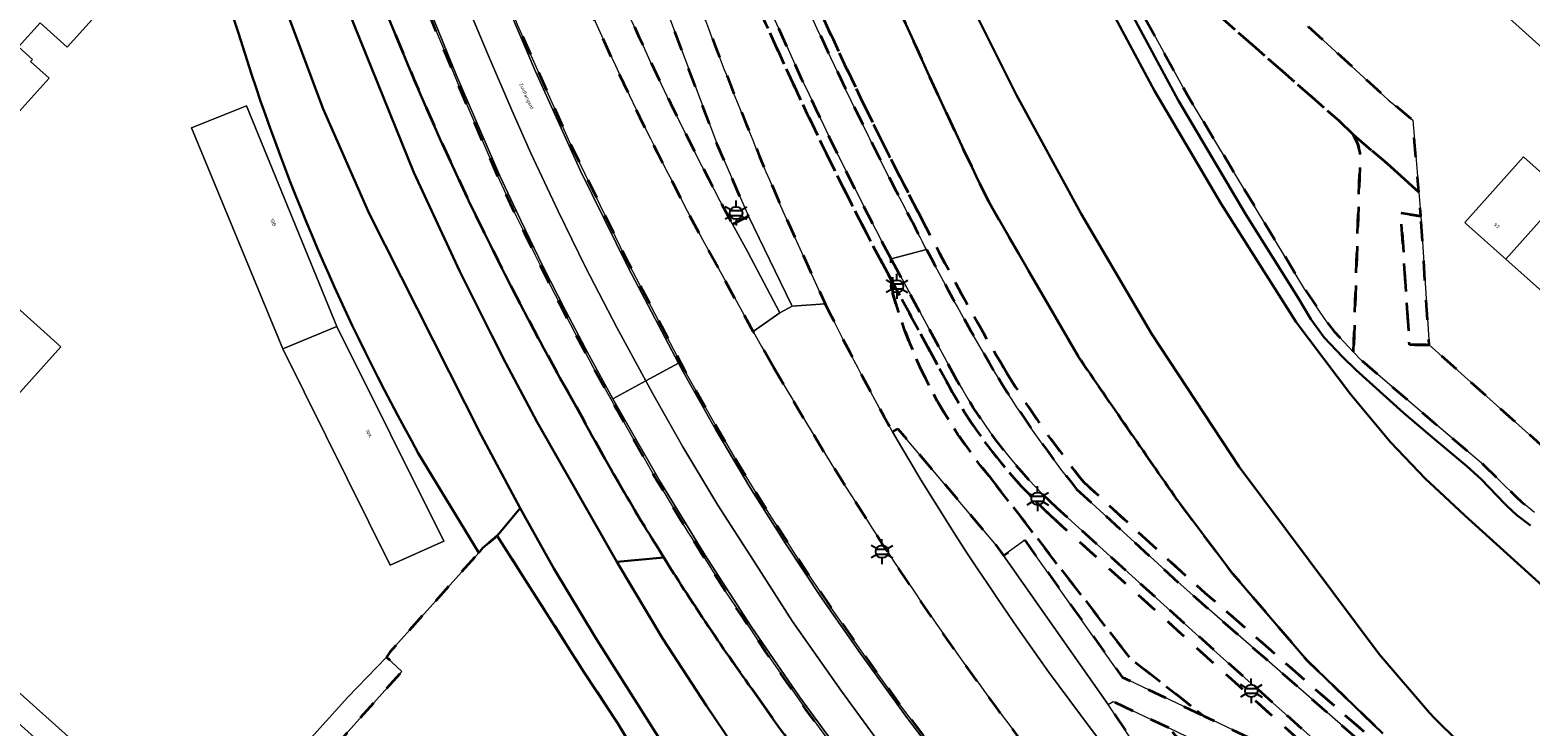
# Model space of a CAD drawing. Extents: x 105780 to 185197, y 477999 to 525027.
# Tile 76 of 256: x 105858 to 106010, y 479774 to 479845. Entities that reach past the tile are written whole.
import ezdxf
from ezdxf.enums import TextEntityAlignment as Align

# ---------------------------------------------------------------- set-up
doc = ezdxf.new("R2010")
doc.units = 0
doc.linetypes.add('XX-HIDDEN', pattern=[4, 2, -2])
for name, color, linetype, lineweight in [('B-GV-GR-MATERIAALGRENS-G', 252, 'XX-HIDDEN', 35), ('B-RO-IE-MEUBILAIR_WEGMEUBILAIR-S', 252, 'Continuous', 25), ('B-WE-GW-WATERGANG_SLOOT_INSTEEK-G', 252, 'Continuous', 30), ('B-XX-KG-KADASTRAAL_BEBOUWING-G', 252, 'Continuous', 20), ('B1-WE-OG-BEBOUWING-T18', 7, 'Continuous', 18), ('B1-WE-OG-TERREIN_ERF-GV', 252, 'Continuous', 18), ('B1-WE-OG-TOPOGRAFIE-T18', 10, 'Continuous', 18), ('B1-WE-VH-VERHARDING_ASFALT-GV', 252, 'Continuous', 18), ('B1-WE-VH-VERHARDING_BETON-GV', 252, 'Continuous', 18), ('B1-WE-VH-VERHARDING_BETONSTRAATSTEEN-GV', 252, 'Continuous', 18), ('B1-WE-VH-VERHARDING_TEGEL-GV', 252, 'Continuous', 18)]:
    doc.layers.add(name, color=color, linetype=linetype, lineweight=lineweight)
doc.styles.add('NLCS-ISO', font='NLCS-ISO.ttf')
doc.styles.add('NLCS-ISO-M200-T18', font='NLCS-ISO.ttf', dxfattribs={"height": 0.36})

# ---------------------------------------------------------------- blocks, each defined once
blk = doc.blocks.new('B-SIE-WEG_LICHTMAST-SO')
at = {"ltscale": 0.1}
for p, q in [((-1.1, 0.63), (-2.19, 1.27)), ((0, 1.27), (0, 2.53)), ((1.1, 0.63), (2.19, 1.27)), ((-1.1, -0.63), (-2.19, -1.27)), ((0, -1.27), (0, -2.53)), ((1.1, -0.63), (2.19, -1.27))]:
    blk.add_line(p, q, dxfattribs=at)
at = {"flags": 128}
for points in [[(-1.16, 0.5), (1.16, 0.5)], [(-1.16, -0.5), (1.16, -0.5)]]:
    blk.add_lwpolyline(points, dxfattribs=at)
at = {"ltscale": 0.1}
blk.add_circle((0, 0), 1.27, dxfattribs=at)
at = {"style": 'NLCS-ISO'}
blk.add_attdef('TYPE', text='', height=1.8, dxfattribs=at).set_placement((0, 2.53), align=Align.BOTTOM_CENTER)

msp = doc.modelspace()

# ---------------------------------------------------------------- linework, layer by layer
at = {"layer": 'B-GV-GR-MATERIAALGRENS-G', "flags": 128}
for points in [[(105966.885, 479733.774), (105968.835, 479731.704), (105974.546, 479725.643), (105975.309, 479726.482), (105977.054, 479728.471), (105975.976, 479729.534), (105974.316, 479731.179), (105974.148, 479731.348), (105973.491, 479732.006), (105972.665, 479732.833), (105972.254, 479733.249), (105971.699, 479733.81), (105971.022, 479734.495), (105970.349, 479735.183), (105969.83, 479735.713), (105969.388, 479736.165), (105968.227, 479737.364), (105968.042, 479737.555), (105966.145, 479739.531), (105964.554, 479741.227), (105964.322, 479741.478), (105963.98, 479741.848), (105962.977, 479742.935), (105962.607, 479743.343), (105961.959, 479744.056), (105961.414, 479744.656), (105960.847, 479745.29), (105960.246, 479745.961), (105959.864, 479746.389), (105959.009, 479747.361), (105958.502, 479747.937), (105958.328, 479748.135), (105956.806, 479749.893), (105953.984, 479753.146), (105953.668, 479753.52), (105952.672, 479754.698), (105951.204, 479756.436), (105950.605, 479757.163), (105949.428, 479758.593), (105948.466, 479759.761), (105947.483, 479760.986), (105946.401, 479762.336), (105945.771, 479763.121), (105944.422, 479764.848), (105943.374, 479766.191), (105943.12, 479766.516), (105940.512, 479769.944), (105936.249, 479775.753), (105935.801, 479776.394), (105934.294, 479778.552), (105932.123, 479781.66), (105931.216, 479783.025), (105929.575, 479785.496), (105928.136, 479787.662), (105926.738, 479789.878), (105925.177, 479792.351), (105924.291, 479793.756), (105922.298, 479797.084), (105921.01, 479799.234), (105920.589, 479799.938), (105917.034, 479806.206), (105914.895, 479810.067), (105914.654, 479810.517), (105913.931, 479811.867), (105912.811, 479813.958), (105912.346, 479814.856), (105911.519, 479816.451), (105910.78, 479817.878), (105910.057, 479819.322), (105909.27, 479820.894), (105908.804, 479821.825), (105907.74, 479824.028), (105907.108, 479825.334), (105906.884, 479825.799), (105905.019, 479829.8), (105901.348, 479838.281), (105900.951, 479839.245), (105899.723, 479842.221), (105897.824, 479846.824), (105897.051, 479848.794), (105895.658, 479852.345), (105894.449, 479855.426), (105893.304, 479858.499), (105891.946, 479862.145), (105891.223, 479864.086), (105889.598, 479868.69), (105888.486, 479871.839), (105888.147, 479872.8), (105885.222, 479881.566), (105852.692, 479981.097)], [(105874.143, 479964.366), (105867.28, 479962.144), (105893.596, 479881.644), (105897.675, 479869.328), (105902.155, 479857.152), (105907.032, 479845.13), (105912.3, 479833.274), (105917.954, 479821.597), (105923.987, 479810.111), (105926.741, 479805.205), (105927.059, 479804.665), (105928.084, 479802.923), (105929.594, 479800.355), (105930.261, 479799.271), (105931.483, 479797.286), (105932.543, 479795.563), (105935.588, 479790.831), (105938.727, 479786.162), (105941.96, 479781.556), (105945.863, 479776.137), (105949.88, 479770.802), (105954.009, 479765.553), (105958.249, 479760.393), (105962.597, 479755.324), (105967.052, 479750.348), (105968.509, 479748.736), (105968.673, 479748.558), (105969.244, 479747.936), (105969.979, 479747.136), (105970.264, 479746.831), (105970.991, 479746.051), (105971.461, 479745.548), (105972.956, 479743.972), (105974.464, 479742.407), (105975.985, 479740.855), (105976.403, 479740.431), (105977.184, 479741.152), (105977.762, 479740.497), (105981.237, 479744.354), (105981.258, 479744.331), (105981.514, 479744.616)], [(105928.797, 479824.981), (105930.435, 479825.789), (105927.272, 479833), (105919.885, 479852.683), (105915.24, 479866.955)], [(105963.848, 479811.594), (105959.628, 479818.854), (105954.788, 479827.231)], [(105934.306, 479825.467), (105938.215, 479816.889)], [(105932.973, 479810.484), (105931.753, 479812.578), (105930.913, 479814.096), (105927.34, 479820.553)], [(105944.002, 479820.988), (105945.003, 479819.145), (105944.883, 479821.46)], [(105945.066, 479817.931), (105945.003, 479819.145), (105944.002, 479820.988)], [(105951.634, 479809.034), (105944.883, 479821.46), (105945.003, 479819.145), (105950.759, 479808.551)], [(105950.759, 479808.551), (105945.003, 479819.145), (105945.066, 479817.931)], [(105945.022, 479803.916), (105945.581, 479804.235), (105955.394, 479792.582), (105956.278, 479791.363), (105958.448, 479792.925), (105968.322, 479779.045), (105976.646, 479775.065), (105969.133, 479780.94), (105954.829, 479799.425)], [(105954.829, 479799.425), (105969.133, 479780.94), (105976.646, 479775.065), (105991.462, 479767.981), (105977.289, 479780.732), (105961.033, 479795.437)], [(105963.699, 479798.115), (105974.289, 479788.39), (105976.088, 479786.818), (105994.94, 479770.336), (105999.202, 479766.828), (106000, 479767.762), (106000.581, 479768.443), (106003.084, 479766.727), (106004.304, 479766.105), (106005.437, 479765.757), (106006.763, 479765.602), (106009.604, 479765.575), (106027.447, 479766.053), (106027.16, 479766.314), (106026.658, 479766.3), (106025.434, 479766.999), (106009.595, 479766.575), (106006.826, 479766.601), (106005.644, 479766.74), (106004.681, 479767.035), (106003.596, 479767.588), (106000.404, 479769.777), (105999.239, 479768.411), (105999.079, 479768.224), (105995.587, 479771.099), (105976.746, 479787.57), (105974.956, 479789.135), (105964.431, 479798.8)], [(105964.431, 479798.8), (105974.956, 479789.135), (105976.746, 479787.57), (105995.587, 479771.099), (105999.079, 479768.224), (105999.239, 479768.411), (106000.404, 479769.777), (105994.749, 479773.309), (105987.055, 479780.755), (105979.547, 479789.504), (105973.9, 479797.012)], [(105961.033, 479795.437), (105977.289, 479780.732), (105991.462, 479767.981), (105994.898, 479766.338), (105977.958, 479781.476), (105961.711, 479796.172)]]:
    msp.add_lwpolyline(points, dxfattribs=at)
for points in [[(105911.164, 479923.653, 0.06739), (105946.755, 479825.733)], [(105912.141, 479923.868, 0.067403), (105947.643, 479826.192)], [(105947.643, 479826.192, -0.067403), (105912.141, 479923.868)], [(105944.002, 479820.988, -0.0668506), (105906.648, 479922.587)], [(105906.648, 479922.587, 0.0668506), (105944.002, 479820.988)], [(105944.883, 479821.46, -0.0668392), (105907.626, 479922.797)], [(105954.788, 479827.231, -0.0374188), (105920.518, 479913.815)], [(105927.34, 479820.553, -0.0387965), (105905.628, 479868.4)], [(105910.956, 479863.351, 0.0275528), (105928.797, 479824.981)], [(105890.326, 479855.37, 0.0422316), (105912.961, 479806.472)], [(105924.003, 479851.307, 0.0180033), (105934.306, 479825.467)], [(105947.643, 479826.192, 0.0157306), (105956.622, 479809.863)], [(105956.622, 479809.863, -0.0157306), (105947.643, 479826.192)], [(105946.755, 479825.733, 0.002997), (105948.469, 479822.42)], [(105948.469, 479822.42, 0.0126672), (105955.766, 479809.346)], [(105954.829, 479799.425, -0.1055262), (105945.066, 479817.931)], [(105945.066, 479817.931, 0.1055262), (105954.829, 479799.425)], [(105938.215, 479816.889, 0.012853), (105945.022, 479803.916)], [(105973.9, 479797.012, -0.0022856), (105963.848, 479811.594)], [(105981.514, 479744.616, -0.0563395), (105932.973, 479810.484)], [(105955.766, 479809.346, 0.031095), (105963.699, 479798.115)], [(105956.622, 479809.863, 0.0306304), (105964.431, 479798.8)], [(105964.431, 479798.8, -0.0306304), (105956.622, 479809.863)], [(105961.033, 479795.437, -0.0774755), (105950.759, 479808.551)], [(105950.759, 479808.551, 0.0774755), (105961.033, 479795.437)], [(105961.711, 479796.172, -0.0774729), (105951.634, 479809.034)], [(105912.961, 479806.472, 0.0168219), (105921.836, 479791.17)], [(105921.836, 479791.17, 0.0168078), (105931.72, 479776.499)], [(105931.72, 479776.499, 0.0338879), (105961.183, 479739.924)]]:
    msp.add_lwpolyline(points, format="xyb", dxfattribs=at)
for points in [[(105985.381, 479846.687), (105980.571, 479850.938), (105975.127, 479855.973), (105968.744, 479857.34), (105970.5, 479866.613), (105967.007, 479868.08), (105966.809, 479867.987), (105966.24, 479867.49), (105965.79, 479866.965), (105965.517, 479866.201), (105964.878, 479862.082), (105964.761, 479860.96), (105964.879, 479860.071), (105965.197, 479858.36), (105965.78, 479856.414), (105966.491, 479854.44), (105969.892, 479847.246), (105970.159, 479846.759), (105973.306, 479847.895), (105974.742, 479848.008), (105975.968, 479847.784), (105976.905, 479847.22), (105990.27, 479835.506), (105991.738, 479834.063), (105995.184, 479831.123), (105998.404, 479828.231), (105997.785, 479835.535), (105995.291, 479837.607), (105988.699, 479843.647), (105987.224, 479844.998)], [(105991.738, 479834.063), (105990.27, 479835.506), (105976.905, 479847.22), (105975.968, 479847.784), (105974.742, 479848.008), (105973.306, 479847.895), (105970.159, 479846.759), (105974.859, 479838.185), (105986.851, 479818.349), (105988.895, 479815.302), (105989.805, 479814.096), (105991.781, 479812.013), (105992.457, 479832.228), (105992.22, 479833.105)], [(105995.184, 479831.123), (105991.738, 479834.063), (105992.22, 479833.105), (105992.457, 479832.228), (105991.781, 479812.013), (105992.585, 479811.166), (106000, 479804.793), (106004.96, 479800.575), (106008.273, 479797.323), (106008.794, 479796.811), (106010.126, 479795.74), (106013.16, 479794.395), (106014.587, 479794.054), (106017.265, 479793.797), (106018.144, 479793.89), (106015.135, 479796.561), (106015.37, 479796.801), (106014.561, 479797.595), (106015.374, 479798.489), (105999.448, 479812.738), (105997.451, 479812.726), (105996.565, 479826.095), (105998.594, 479825.802), (105998.404, 479828.231)], [(105998.594, 479825.802), (105996.565, 479826.095), (105997.451, 479812.726), (105999.448, 479812.738)], [(105922.816, 479765.818), (105918.945, 479771.354), (105917.184, 479774.333), (105913.78, 479779.512), (105904.959, 479793.373), (105903.497, 479792.136), (105903.069, 479791.656), (105894.074, 479781.582), (105893.728, 479781.064), (105895.293, 479779.611), (105886.138, 479769.393), (105886.44, 479767.745), (105916.142, 479741.073), (105931.154, 479727.592), (105931.213, 479728.028), (105931.612, 479728.558), (105940.032, 479737.486), (105940.853, 479738.356), (105941.796, 479739.356), (105940.17, 479741.681), (105939.35, 479742.854), (105930.717, 479754.522)], [(105973.037, 479773.879), (105967.395, 479776.567), (105966.899, 479776.248), (105979.448, 479757.347), (105979.01, 479756.913), (105985.201, 479750.373), (105985.461, 479750.1), (105986.759, 479751.464), (105987.155, 479751.88), (105989.008, 479753.827), (105987.329, 479758.23)]]:
    msp.add_lwpolyline(points, close=True, dxfattribs=at)
at = {"layer": 'B-WE-GW-WATERGANG_SLOOT_INSTEEK-G', "flags": 128}
for points in [[(106023.06, 479777.321), (106003.064, 479795.431), (106000, 479798.29), (105999.074, 479799.154), (105995.53, 479802.854), (105991.454, 479807.725), (105985.966, 479815.047), (105978.35, 479827.028), (105971.586, 479838.5), (105966.095, 479848.803), (105959.882, 479862.224), (105959.837, 479862.787), (105960.543, 479864.249), (105955.63, 479877.924), (105953.656, 479878.628), (105953.43, 479878.853), (105935.755, 479931.601), (105918.983, 479983.205), (105913.4, 480000)], [(105837.387, 479980.814), (105838.358, 479978.141), (105847.166, 479973.739), (105866.081, 479915.938), (105870.739, 479901.472), (105875.858, 479885.577), (105881.387, 479869.48), (105886.193, 479855.754), (105896.504, 479830.22), (105901.142, 479820.196), (105904.412, 479813.691), (105905.793, 479810.943), (105909.002, 479804.903), (105917.082, 479790.746), (105921.836, 479791.17)], [(106002.432, 479772.488), (106000, 479774.887), (105999.472, 479775.408), (105994.384, 479781.365), (105980.195, 479800.379), (105971.335, 479813.827), (105964.159, 479826.018), (105957.556, 479838.12), (105950.613, 479852.082), (105941.966, 479872.98), (105938.969, 479871.853), (105930.417, 479897.075), (105926.7, 479908.482), (105929.723, 479909.533), (105927.724, 479915.668), (105926.966, 479917.048)], [(105877.137, 479863.92), (105871.725, 479880.03), (105868.842, 479878.61), (105868.314, 479878.35), (105874.439, 479857.446), (105878.707, 479844.349)], [(105896.949, 479801.769), (105903.069, 479791.656), (105903.497, 479792.136), (105904.959, 479793.373), (105907.27, 479796.18), (105903.309, 479803.573), (105891.96, 479826.049), (105887.278, 479836.737), (105877.137, 479863.92)], [(105877.137, 479863.92), (105887.278, 479836.737), (105891.96, 479826.049), (105903.309, 479803.573), (105907.27, 479796.18), (105907.631, 479795.506), (105910.69, 479790.046), (105914.958, 479783), (105920.997, 479773.436)], [(105938.741, 479757.506), (105926.157, 479776.142), (105921.74, 479782.932), (105917.082, 479790.746), (105909.002, 479804.903), (105905.793, 479810.943), (105904.412, 479813.691), (105901.142, 479820.196), (105896.504, 479830.22), (105886.193, 479855.754)], [(105950.613, 479852.082), (105957.556, 479838.12), (105964.159, 479826.018), (105971.335, 479813.827), (105980.195, 479800.379), (105994.384, 479781.365), (105999.472, 479775.408), (106000, 479774.887), (106002.432, 479772.488)], [(105966.095, 479848.803), (105971.586, 479838.5), (105978.35, 479827.028), (105985.966, 479815.047), (105991.454, 479807.725), (105995.53, 479802.854), (105999.074, 479799.154), (106000, 479798.29), (106003.064, 479795.431), (106023.06, 479777.321)], [(106009.717, 479794.4), (106008.339, 479795.48), (106007.363, 479796.372), (106007.107, 479796.606), (106004.702, 479799.127), (106003.248, 479800.435), (106000, 479803.179), (105996.858, 479805.854), (105991.998, 479810.195), (105990.656, 479811.511), (105988.787, 479813.476), (105987.442, 479815.347), (105986.166, 479817.511), (105980.869, 479825.955), (105973.986, 479837.566), (105969.217, 479846.411)], [(105954.788, 479827.231), (105959.628, 479818.854), (105963.848, 479811.594)], [(105973.9, 479797.012), (105979.547, 479789.504), (105987.055, 479780.755), (105994.749, 479773.309)], [(105921.836, 479791.17), (105917.082, 479790.746), (105921.74, 479782.932), (105926.157, 479776.142), (105938.741, 479757.506), (105943.528, 479751.009), (105948.035, 479745.082), (105960.311, 479730.415), (105961.043, 479729.599), (105964.088, 479726.086), (105964.805, 479726.865), (105966.555, 479729.011), (105963.924, 479731.879), (105964.666, 479735.033), (105961.183, 479739.924)]]:
    msp.add_lwpolyline(points, dxfattribs=at)
for points in [[(105920.518, 479913.815, 0.0374188), (105954.788, 479827.231)], [(105912.961, 479806.472, -0.0422316), (105890.326, 479855.37)], [(105878.707, 479844.349, 0.0528025), (105896.949, 479801.769)], [(105963.848, 479811.594, 0.0022856), (105973.9, 479797.012)], [(105921.836, 479791.17, -0.0168219), (105912.961, 479806.472)], [(105931.72, 479776.499, -0.0168078), (105921.836, 479791.17)], [(105961.183, 479739.924, -0.0338879), (105931.72, 479776.499)]]:
    msp.add_lwpolyline(points, format="xyb", dxfattribs=at)
msp.add_lwpolyline([(105907.27, 479796.18), (105904.959, 479793.373), (105913.78, 479779.512), (105917.184, 479774.333), (105918.945, 479771.354), (105922.816, 479765.818), (105930.717, 479754.522), (105939.35, 479742.854), (105940.17, 479741.681), (105941.796, 479739.356), (105942.387, 479738.587), (105944.238, 479740.643), (105937.512, 479749.258), (105932.639, 479756.002), (105929.816, 479760.024), (105924.97, 479767.322), (105923.991, 479768.797), (105920.997, 479773.436), (105914.958, 479783), (105910.69, 479790.046), (105907.631, 479795.506)], close=True, dxfattribs=at)
at = {"layer": 'B-XX-KG-KADASTRAAL_BEBOUWING-G', "flags": 128}
for points in [[(105850.069, 479829.301), (105859.502, 479839.781), (105857.63, 479841.467), (105857.824, 479841.682), (105856.404, 479842.96), (105858.598, 479845.398), (105861.341, 479842.929), (105871.196, 479853.877), (105862.887, 479861.357), (105864.981, 479863.683), (105864.698, 479863.937), (105864.524, 479863.744), (105840.801, 479885.1)], [(105850.398, 479801.088), (105860.7, 479812.533), (105844.537, 479827.083)]]:
    msp.add_lwpolyline(points, dxfattribs=at)
for points in [[(106019.047, 479851.28), (106015.034, 479854.87), (106007.24, 479846.156), (106011.249, 479842.569)], [(105879.542, 479837), (105873.957, 479834.768), (105883.209, 479812.325), (105888.697, 479814.612)], [(106013.163, 479828.091), (106008.995, 479831.815), (106003.048, 479825.159), (106003.197, 479825.026), (106007.216, 479821.435)], [(106017.181, 479824.5), (106013.163, 479828.091), (106007.216, 479821.435), (106011.234, 479817.845)], [(105888.697, 479814.612), (105883.209, 479812.325), (105894.101, 479790.391), (105899.522, 479792.837)]]:
    msp.add_lwpolyline(points, close=True, dxfattribs=at)
at = {"layer": 'B1-WE-OG-TERREIN_ERF-GV', "flags": 128}
for points in [[(105878.707, 479844.349), (105874.439, 479857.446), (105868.314, 479878.35), (105868.842, 479878.61), (105862.929, 479899.703), (105823.17, 479886.82), (105820.772, 479886.269), (105820.236, 479886.212), (105820.465, 479881.215), (105820.653, 479877.091), (105820.87, 479872.356), (105780.506, 479870.537)], [(105840.801, 479885.1), (105864.524, 479863.744), (105864.698, 479863.937), (105864.981, 479863.683), (105862.887, 479861.357), (105871.196, 479853.877), (105861.341, 479842.929), (105858.598, 479845.398), (105856.404, 479842.96), (105857.824, 479841.682), (105857.63, 479841.467), (105859.502, 479839.781), (105850.069, 479829.301)], [(106011.249, 479842.569), (106007.24, 479846.156), (106003.221, 479849.751), (106000, 479852.633), (105999.066, 479853.468), (106000, 479854.512), (106006.861, 479862.181), (106011.022, 479858.459)], [(105987.224, 479844.998), (105988.699, 479843.647), (105995.291, 479837.607), (105997.785, 479835.535), (105998.404, 479828.231), (105998.594, 479825.802), (105999.448, 479812.738), (106015.374, 479798.489)], [(106011.234, 479817.845), (106007.216, 479821.435), (106003.197, 479825.026), (106003.048, 479825.159), (106008.995, 479831.815), (106013.163, 479828.091)], [(105844.537, 479827.083), (105860.7, 479812.533), (105850.398, 479801.088)], [(105875.067, 479760.687), (105889.796, 479776.999), (105893.728, 479781.064), (105894.074, 479781.582), (105903.069, 479791.656), (105896.949, 479801.769)], [(105848.072, 479784.984), (105869.945, 479765.38)]]:
    msp.add_lwpolyline(points, dxfattribs=at)
at = {"layer": 'B1-WE-OG-TERREIN_ERF-GV'}
msp.add_lwpolyline([(105896.949, 479801.769, -0.0528025), (105878.707, 479844.349)], format="xyb", dxfattribs=at)
at = {"layer": 'B1-WE-OG-TERREIN_ERF-GV', "flags": 128}
msp.add_lwpolyline([(105883.209, 479812.325), (105873.957, 479834.768), (105879.542, 479837), (105888.697, 479814.612), (105899.522, 479792.837), (105894.101, 479790.391)], close=True, dxfattribs=at)
at = {"layer": 'B1-WE-VH-VERHARDING_ASFALT-GV', "flags": 128}
for points in [[(105877.86, 480001.961), (105872.416, 480000.851), (105868.244, 480000), (105870.008, 479994.788), (105872.161, 479988.193), (105894.441, 479920.076), (105901.006, 479900.102), (105902.72, 479895.996), (105914.881, 479867.916), (105915.24, 479866.955), (105919.885, 479852.683), (105927.272, 479833), (105930.435, 479825.789), (105934.762, 479816.883), (105934.852, 479816.674), (105938.215, 479816.889), (105934.306, 479825.467)], [(105969.217, 479846.411), (105973.986, 479837.566), (105980.869, 479825.955), (105986.166, 479817.511), (105987.442, 479815.347), (105988.787, 479813.476), (105990.656, 479811.511), (105991.998, 479810.195), (105996.858, 479805.854), (106000, 479803.179), (106003.248, 479800.435), (106004.702, 479799.127), (106007.107, 479796.606), (106007.363, 479796.372), (106008.339, 479795.48), (106009.717, 479794.4)], [(106010.126, 479795.74), (106008.794, 479796.811), (106008.273, 479797.323), (106004.96, 479800.575), (106000, 479804.793), (105992.585, 479811.166), (105991.781, 479812.013), (105989.805, 479814.096), (105988.895, 479815.302), (105986.851, 479818.349), (105974.859, 479838.185), (105970.159, 479846.759)], [(105927.34, 479820.553), (105930.913, 479814.096), (105933.591, 479816), (105930.33, 479822.212), (105928.797, 479824.981)], [(105944.883, 479821.46), (105948.469, 479822.42)], [(105948.469, 479822.42), (105944.883, 479821.46), (105951.634, 479809.034)], [(105938.215, 479816.889), (105934.852, 479816.674), (105933.591, 479816), (105930.913, 479814.096), (105931.753, 479812.578), (105932.973, 479810.484)], [(105994.94, 479770.336), (105976.088, 479786.818), (105974.289, 479788.39), (105963.699, 479798.115)], [(105961.711, 479796.172), (105977.958, 479781.476), (105994.898, 479766.338)]]:
    msp.add_lwpolyline(points, dxfattribs=at)
at = {"layer": 'B1-WE-VH-VERHARDING_ASFALT-GV'}
for points in [[(105946.755, 479825.733, -0.06739), (105911.164, 479923.653)], [(105907.626, 479922.797, 0.0668392), (105944.883, 479821.46)], [(105905.628, 479868.4, 0.0387965), (105927.34, 479820.553)], [(105928.797, 479824.981, -0.0275528), (105910.956, 479863.351)], [(105934.306, 479825.467, -0.0180033), (105924.003, 479851.307)], [(105948.469, 479822.42, -0.002997), (105946.755, 479825.733)], [(105955.766, 479809.346, -0.0126672), (105948.469, 479822.42)], [(105945.022, 479803.916, -0.012853), (105938.215, 479816.889)], [(105932.973, 479810.484, 0.0563395), (105981.514, 479744.616)], [(105963.699, 479798.115, -0.031095), (105955.766, 479809.346)], [(105951.634, 479809.034, 0.0774729), (105961.711, 479796.172)], [(105979.01, 479756.913, -0.049104), (105945.022, 479803.916)]]:
    msp.add_lwpolyline(points, format="xyb", dxfattribs=at)
at = {"layer": 'B1-WE-VH-VERHARDING_BETON-GV', "flags": 128}
for points in [[(105858.507, 479988.322), (105886.418, 479902.891), (105893.386, 479881.577), (105896.814, 479871.14), (105900.529, 479860.803), (105904.53, 479850.572), (105908.813, 479840.456), (105913.375, 479830.463), (105918.212, 479820.6), (105923.32, 479810.875), (105923.794, 479810.005), (105927.113, 479804.12), (105930.574, 479798.316), (105934.173, 479792.597), (105937.909, 479786.967), (105941.78, 479781.429), (105946.48, 479774.931), (105951.344, 479768.556)], [(105949.88, 479770.802), (105945.863, 479776.137), (105941.96, 479781.556), (105938.727, 479786.162), (105935.588, 479790.831), (105932.543, 479795.563), (105931.483, 479797.286), (105930.261, 479799.271), (105929.594, 479800.355), (105928.084, 479802.923), (105927.059, 479804.665), (105926.741, 479805.205), (105923.987, 479810.111), (105917.954, 479821.597), (105912.3, 479833.274), (105907.032, 479845.13), (105902.155, 479857.152), (105897.675, 479869.328), (105893.596, 479881.644), (105867.28, 479962.144), (105865.369, 479967.989), (105860.239, 479983.68), (105860.214, 479983.758), (105858.783, 479988.183)], [(105940.688, 479770.076), (105935.592, 479777.054), (105930.694, 479784.172), (105925.997, 479791.425), (105921.507, 479798.807), (105917.226, 479806.313), (105916.685, 479807.278), (105914.248, 479811.726), (105911.882, 479816.213), (105909.589, 479820.736), (105907.368, 479825.296), (105905.22, 479829.891), (105900.834, 479840.071), (105896.661, 479850.339), (105892.701, 479860.693), (105888.957, 479871.126), (105885.431, 479881.634), (105879.249, 479900.548), (105851.309, 479986.028)], [(105897.824, 479846.824), (105899.723, 479842.221), (105900.951, 479839.245), (105901.348, 479838.281), (105905.019, 479829.8), (105906.884, 479825.799), (105907.108, 479825.334), (105907.74, 479824.028), (105908.804, 479821.825), (105909.27, 479820.894), (105910.057, 479819.322), (105910.78, 479817.878), (105911.519, 479816.451), (105912.346, 479814.856), (105912.811, 479813.958), (105913.931, 479811.867), (105914.654, 479810.517), (105914.895, 479810.067), (105917.034, 479806.206), (105920.589, 479799.938), (105921.01, 479799.234), (105922.298, 479797.084), (105924.291, 479793.756), (105925.177, 479792.351), (105926.738, 479789.878), (105928.136, 479787.662), (105929.575, 479785.496), (105931.216, 479783.025), (105932.123, 479781.66), (105934.294, 479778.552), (105935.801, 479776.394), (105936.249, 479775.753), (105940.512, 479769.944)], [(105951.344, 479768.556), (105946.48, 479774.931), (105941.78, 479781.429), (105937.909, 479786.967), (105934.173, 479792.597), (105930.574, 479798.316), (105927.113, 479804.12), (105923.794, 479810.005), (105923.32, 479810.875), (105920.011, 479809.081), (105920.684, 479807.84), (105923.771, 479802.388), (105927.301, 479796.463), (105930.949, 479790.856), (105934.896, 479784.69), (105939.845, 479777.611), (105944.361, 479771.466)], [(105944.361, 479771.466), (105939.845, 479777.611), (105934.896, 479784.69), (105930.949, 479790.856), (105927.301, 479796.463), (105923.771, 479802.388), (105920.684, 479807.84), (105920.011, 479809.081), (105916.685, 479807.278), (105917.226, 479806.313), (105921.507, 479798.807), (105925.997, 479791.425), (105930.694, 479784.172), (105935.592, 479777.054), (105940.688, 479770.076)], [(105956.278, 479791.363), (105955.394, 479792.582), (105945.581, 479804.235), (105945.022, 479803.916)], [(105979.01, 479756.913), (105979.448, 479757.347), (105966.899, 479776.248), (105956.278, 479791.363)]]:
    msp.add_lwpolyline(points, dxfattribs=at)
for points in [[(105886.418, 479902.891), (105882.83, 479901.718), (105891.043, 479876.589), (105895.798, 479862.956), (105899.076, 479854.29), (105901.56, 479848.049), (105903.955, 479842.279), (105906.423, 479836.55), (105908.373, 479832.182), (105911.127, 479826.298), (105913.912, 479820.637), (105917.082, 479814.486), (105920.011, 479809.081), (105923.32, 479810.875), (105918.212, 479820.6), (105913.375, 479830.463), (105908.813, 479840.456), (105904.53, 479850.572), (105900.529, 479860.803), (105896.814, 479871.14), (105893.386, 479881.577)], [(105882.83, 479901.718), (105879.249, 479900.548), (105885.431, 479881.634), (105888.957, 479871.126), (105892.701, 479860.693), (105896.661, 479850.339), (105900.834, 479840.071), (105905.22, 479829.891), (105907.368, 479825.296), (105909.589, 479820.736), (105911.882, 479816.213), (105914.248, 479811.726), (105916.685, 479807.278), (105920.011, 479809.081), (105917.082, 479814.486), (105913.912, 479820.637), (105911.127, 479826.298), (105908.373, 479832.182), (105906.423, 479836.55), (105903.955, 479842.279), (105901.56, 479848.049), (105899.076, 479854.29), (105895.798, 479862.956), (105891.043, 479876.589)]]:
    msp.add_lwpolyline(points, close=True, dxfattribs=at)
at = {"layer": 'B1-WE-VH-VERHARDING_BETON-GV'}
msp.add_lwpolyline([(105945.022, 479803.916, 0.049104), (105979.01, 479756.913)], format="xyb", dxfattribs=at)
at = {"layer": 'B1-WE-VH-VERHARDING_BETONSTRAATSTEEN-GV', "flags": 128}
msp.add_lwpolyline([(105930.435, 479825.789), (105928.797, 479824.981), (105930.33, 479822.212), (105933.591, 479816), (105934.852, 479816.674), (105934.762, 479816.883)], close=True, dxfattribs=at)
at = {"layer": 'B1-WE-VH-VERHARDING_TEGEL-GV', "flags": 128}
msp.add_lwpolyline([(105780.506, 479840.002), (105791.177, 479830.392), (105807.42, 479815.908), (105807.607, 479815.741), (105824.164, 479800.894), (105841.744, 479785.012), (105844.338, 479785.136), (105868.091, 479763.878), (105868.162, 479761.345), (105872.299, 479757.621), (105875.067, 479760.687), (105873.766, 479761.917), (105869.945, 479765.38), (105848.072, 479784.984), (105844.126, 479788.55), (105841.362, 479790.831), (105841.113, 479791.037), (105839.963, 479789.762), (105820.964, 479806.948)], dxfattribs=at)
for points in [[(105956.278, 479791.363), (105966.899, 479776.248), (105967.395, 479776.567), (105973.037, 479773.879), (105978.458, 479771.296), (105992.615, 479764.552), (105995.842, 479761.759), (105997.709, 479763.826), (105994.898, 479766.338), (105991.462, 479767.981), (105976.646, 479775.065), (105968.322, 479779.045), (105958.448, 479792.925)], [(105886.138, 479769.393), (105895.293, 479779.611), (105893.728, 479781.064), (105889.796, 479776.999), (105875.067, 479760.687), (105872.299, 479757.621), (105872.802, 479757.168), (105873.23, 479756.996), (105875.484, 479757.252), (105884.487, 479767.25)]]:
    msp.add_lwpolyline(points, close=True, dxfattribs=at)

# ---------------------------------------------------------------- block references
at = {"layer": 'B-RO-IE-MEUBILAIR_WEGMEUBILAIR-S', "xscale": 0.5, "yscale": 0.5, "zscale": 0.5}
for p in [(105929.17, 479826.112), (105945.482, 479818.683), (105959.744, 479797.131), (105943.963, 479791.77), (105981.41, 479777.649)]:
    msp.add_blockref('B-SIE-WEG_LICHTMAST-SO', p, dxfattribs=at)

# ---------------------------------------------------------------- texts
at = {"layer": 'B1-WE-OG-BEBOUWING-T18', "style": 'NLCS-ISO-M200-T18'}
for s, rotation, p in [('10B', 292.4, (105882.244, 479825.161)), ('97', 318.2, (106006.287, 479824.813)), ('10A', 296.4, (105891.931, 479803.754))]:
    msp.add_text(s, height=0.36, rotation=rotation, dxfattribs=at).set_placement(p, align=Align.MIDDLE)
at = {"layer": 'B1-WE-OG-TOPOGRAFIE-T18', "style": 'NLCS-ISO-M200-T18'}
msp.add_text('Zuidtangent', height=0.36, rotation=294.3, dxfattribs=at).set_placement((105907.878, 479837.939), align=Align.MIDDLE)

doc.saveas('drawing.dxf')
